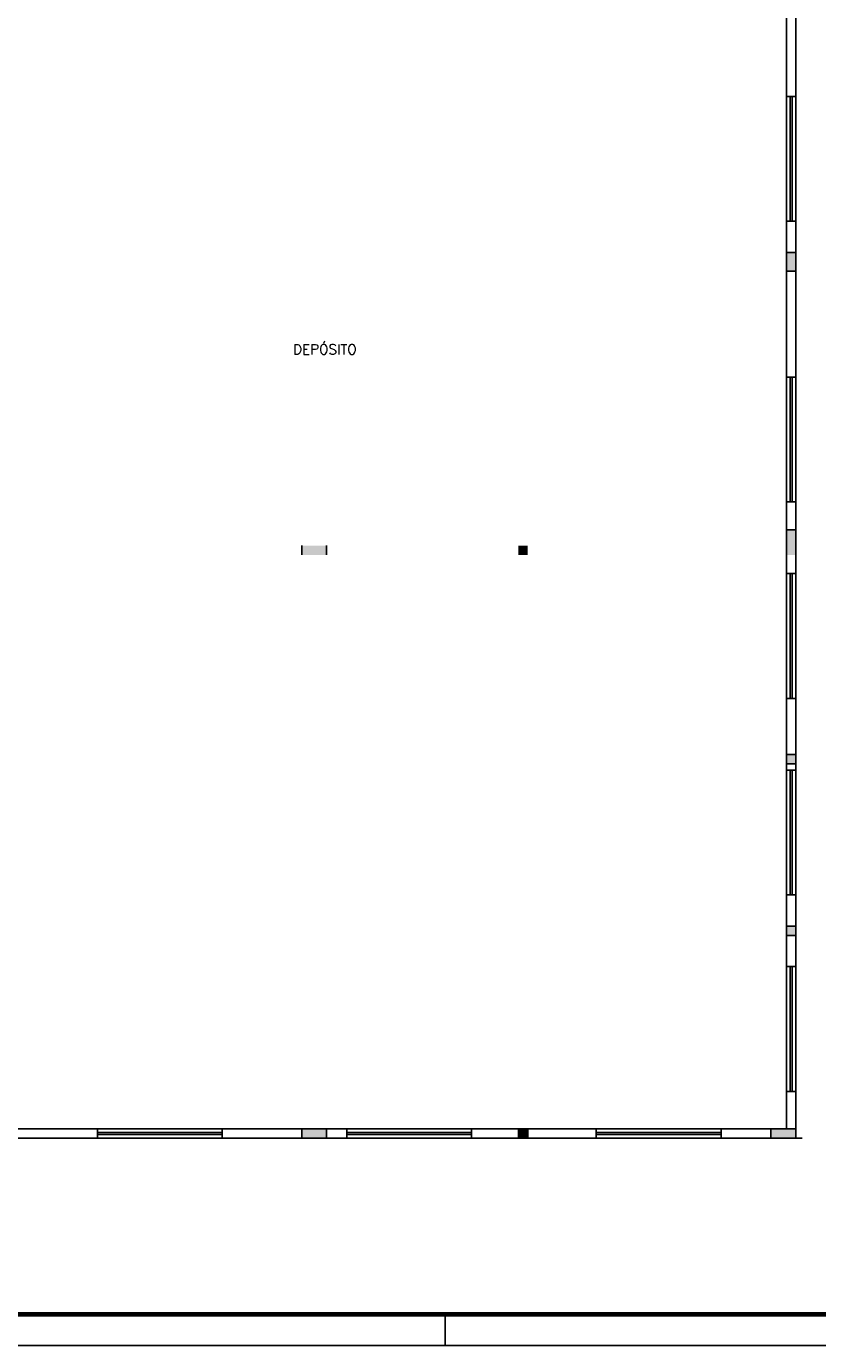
# Model space of a CAD drawing. Extents: x -13.5 to 60.2, y -0.1 to 41.9.
# Tile 52 of 57: x 35.5 to 48.2, y -0.1 to 21.1. Entities that reach past the tile are written whole.
import ezdxf

# ---------------------------------------------------------------- set-up
doc = ezdxf.new("R2010")
doc.units = 0
doc.header["$MEASUREMENT"] = 0
doc.layers.add('PAREDES', color=8, linetype='Continuous')
doc.layers.add('PRANCHA', color=8, linetype='Continuous')
doc.styles.add('50-30', font='romans.shx', dxfattribs={"height": 0.16})

# ---------------------------------------------------------------- blocks, each defined once
blk = doc.blocks.new('1-50 A0 FGR')
at = {"layer": 'PRANCHA'}
for p, q in [((3674.687, 17.449), (3674.687, 17.949)), ((3632.52, 17.449), (3692.67, 17.449))]:
    blk.add_line(p, q, dxfattribs=at)
at = {"layer": 'PRANCHA', "const_width": 0.075}
blk.add_lwpolyline([(3633.77, 58.949), (3633.77, 17.949), (3692.17, 17.949), (3692.17, 58.949), (3633.77, 58.949)], dxfattribs=at)
blk = doc.blocks.new('ENTORNO')
at = {"layer": 'PAREDES'}
for points in [[(132.809, -18.559), (132.659, -18.559), (132.659, -18.859), (132.809, -18.859)], [(132.809, -23.009), (132.659, -23.009), (132.659, -23.409), (132.809, -23.409)], [(125.284, -23.409), (125.284, -23.259), (124.884, -23.259), (124.884, -23.409)], [(128.509, -23.259), (128.359, -23.259), (128.359, -23.409), (128.509, -23.409)], [(125.284, -32.609), (124.884, -32.609), (124.884, -32.759), (125.284, -32.759)], [(128.509, -32.609), (128.359, -32.609), (128.359, -32.759), (128.509, -32.759)], [(132.809, -32.609), (132.409, -32.609), (132.409, -32.759), (132.809, -32.759)]]:
    blk.add_hatch(color=256, dxfattribs=at).paths.add_polyline_path(points)
h = blk.add_hatch(color=256, dxfattribs=at)
h.paths.add_polyline_path([(132.809, -29.359), (132.659, -29.359), (132.659, -29.509), (132.809, -29.509)])
h.paths.add_polyline_path([(132.809, -26.609), (132.659, -26.609), (132.659, -26.759), (132.809, -26.759)])
for p, q in [((132.809, -4.409), (132.809, -16.059)), ((132.659, -16.059), (132.659, -6.359)), ((132.659, -18.059), (132.659, -16.059)), ((132.659, -16.059), (132.809, -16.059)), ((132.719, -18.059), (132.719, -16.059)), ((132.749, -18.059), (132.749, -16.059)), ((132.809, -18.059), (132.809, -16.059)), ((132.659, -20.559), (132.659, -18.059)), ((132.659, -18.059), (132.809, -18.059)), ((132.809, -20.559), (132.809, -18.059)), ((132.659, -18.559), (132.809, -18.559)), ((132.659, -18.859), (132.809, -18.859)), ((132.659, -22.559), (132.659, -20.559)), ((132.659, -20.559), (132.809, -20.559)), ((132.719, -22.559), (132.719, -20.559)), ((132.749, -22.559), (132.749, -20.559)), ((132.809, -22.559), (132.809, -20.559)), ((132.659, -23.709), (132.659, -22.559)), ((132.659, -22.559), (132.809, -22.559)), ((132.809, -23.709), (132.809, -22.559)), ((132.659, -23.009), (132.809, -23.009)), ((124.884, -23.259), (124.884, -23.407)), ((125.284, -23.259), (125.284, -23.407)), ((132.659, -25.709), (132.659, -23.709)), ((132.659, -23.709), (132.809, -23.709)), ((132.719, -25.709), (132.719, -23.709)), ((132.749, -25.709), (132.749, -23.709)), ((132.809, -25.709), (132.809, -23.709)), ((132.659, -26.859), (132.659, -25.709)), ((132.659, -25.709), (132.809, -25.709)), ((132.809, -26.859), (132.809, -25.709)), ((132.659, -26.609), (132.809, -26.609)), ((132.659, -26.759), (132.809, -26.759)), ((132.659, -28.859), (132.659, -26.859)), ((132.659, -26.859), (132.809, -26.859)), ((132.719, -28.859), (132.719, -26.859)), ((132.749, -28.859), (132.749, -26.859)), ((132.809, -28.859), (132.809, -26.859)), ((132.659, -30.009), (132.659, -28.859)), ((132.659, -28.859), (132.809, -28.859)), ((132.809, -30.009), (132.809, -28.859)), ((132.659, -29.359), (132.809, -29.359)), ((132.659, -29.509), (132.809, -29.509)), ((132.659, -32.009), (132.659, -30.009)), ((132.659, -30.009), (132.809, -30.009)), ((132.719, -32.009), (132.719, -30.009)), ((132.749, -32.009), (132.749, -30.009)), ((132.809, -32.009), (132.809, -30.009)), ((132.659, -32.609), (132.659, -32.009)), ((132.659, -32.009), (132.809, -32.009)), ((132.809, -32.759), (132.809, -32.009)), ((117.709, -32.609), (121.609, -32.609)), ((117.709, -32.759), (132.911, -32.759)), ((117.709, -32.759), (121.609, -32.759)), ((121.609, -32.609), (123.609, -32.609)), ((121.609, -32.759), (121.609, -32.609)), ((121.609, -32.669), (123.609, -32.669)), ((121.609, -32.699), (123.609, -32.699)), ((121.609, -32.759), (123.609, -32.759)), ((123.609, -32.609), (125.609, -32.609)), ((123.609, -32.759), (123.609, -32.609)), ((123.609, -32.759), (125.609, -32.759)), ((124.884, -32.609), (124.884, -32.759)), ((125.284, -32.609), (125.284, -32.759)), ((125.609, -32.609), (127.609, -32.609)), ((125.609, -32.759), (125.609, -32.609)), ((125.609, -32.669), (127.609, -32.669)), ((125.609, -32.699), (127.609, -32.699)), ((125.609, -32.759), (127.609, -32.759)), ((127.609, -32.609), (129.609, -32.609)), ((127.609, -32.759), (127.609, -32.609)), ((127.609, -32.759), (129.609, -32.759)), ((128.359, -32.609), (128.359, -32.759)), ((128.509, -32.609), (128.509, -32.759)), ((129.609, -32.609), (131.609, -32.609)), ((129.609, -32.759), (129.609, -32.609)), ((129.609, -32.669), (131.609, -32.669)), ((129.609, -32.699), (131.609, -32.699)), ((129.609, -32.759), (131.609, -32.759)), ((131.609, -32.609), (132.809, -32.609)), ((131.609, -32.759), (131.609, -32.609)), ((132.409, -32.759), (132.409, -32.609))]:
    blk.add_line(p, q, dxfattribs=at)
at = {"layer": 'PAREDES', "style": '50-30'}
blk.add_text('DEPÓSITO', height=0.16, dxfattribs=at).set_placement((124.744, -20.194))

msp = doc.modelspace()

# ---------------------------------------------------------------- block references
msp.add_blockref('1-50 A0 FGR', (-3632.471, -17.509))
at = {"layer": 'PAREDES'}
msp.add_blockref('ENTORNO', (-84.967, 36.025), dxfattribs=at)

doc.saveas('drawing.dxf')
